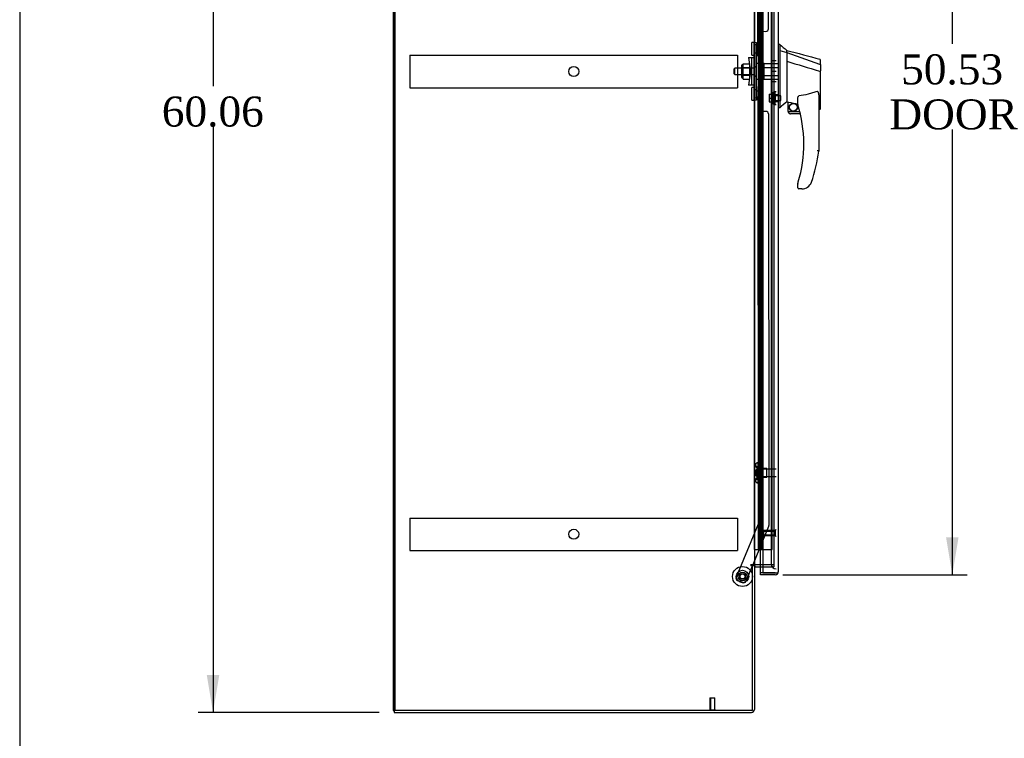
# Model space of a CAD drawing. Header units: inches. Extents: x 1 to 299, y -2 to 199.
# Tile 2 of 12: x 1 to 51, y 67 to 103. Entities that reach past the tile are written whole.
import ezdxf
from ezdxf.enums import TextEntityAlignment as Align
from ezdxf.lldxf.tags import DXFTag

# ---------------------------------------------------------------- set-up
doc = ezdxf.new("R2010")
doc.units = ezdxf.units.IN
doc.header["$MEASUREMENT"] = 0
for name, color, linetype in [('COM53964-1', 7, 'Continuous'), ('COM70220', 7, 'Continuous'), ('COM70759', 7, 'Continuous'), ('COM70763-1', 7, 'Continuous'), ('COM70838', 7, 'Continuous'), ('COM70839-1', 7, 'Continuous'), ('COM71202-1', 7, 'Continuous'), ('COM71203-1', 7, 'Continuous'), ('COM71205-1', 7, 'Continuous'), ('Default', 7, 'Continuous'), ('HAN86294', 7, 'Continuous'), ('HAN86294_NUT', 7, 'Continuous'), ('HAN86294_SCREW', 7, 'Continuous'), ('HAN86294_WASHER', 7, 'Continuous'), ('HAN_NUT', 7, 'Continuous'), ('NTS18147', 7, 'Continuous'), ('ROL87452', 7, 'Continuous'), ('RVT17786', 7, 'Continuous'), ('RVT19000', 7, 'Continuous'), ('SPC87322', 7, 'Continuous'), ('STD26122', 7, 'Continuous'), ('STD26258', 7, 'Continuous'), ('WAF25376', 7, 'Continuous'), ('WAM30038', 7, 'Continuous')]:
    doc.layers.add(name, color=color, linetype=linetype)
doc.styles.add('SEACAD_Times_New_Roman', font='times.ttf')
tags = doc.linetypes.add('HIDDEN2', pattern=[0.1875, 0.125, -0.0625]).pattern_tags.tags
tags[6:7] = [DXFTag(74, 4), DXFTag(75, 0), DXFTag(340, '0'), DXFTag(46, 0.0), DXFTag(50, 0.0), DXFTag(44, 0.0), DXFTag(45, 0.0)]
tags[4:5] = [DXFTag(74, 4), DXFTag(75, 0), DXFTag(340, '0'), DXFTag(46, 0.0), DXFTag(50, 0.0), DXFTag(44, 0.0), DXFTag(45, 0.0)]
doc.dimstyles.new('HAMMOND_(STH_-_300x200)', dxfattribs={"dimtxt": 1.5, "dimasz": 1.875, "dimexe": 0.75, "dimexo": 0.75, "dimgap": 0.375, "dimtad": 0, "dimtih": 1, "dimtoh": 1, "dimzin": 0, "dimdsep": 46, "dimtxsty": 'SEACAD_Times_New_Roman', "dimblk1": '_SE_FILLED', "dimblk2": '_SE_FILLED', "dimsah": 1, "dimcen": 0.75, "dimadec": 0, "dimazin": 0, "dimtfac": 0.8, "dimtofl": 0, "dimtmove": 0, "dimatfit": 3, "dimfxl": 1, "dimtolj": 1, "dimtzin": 0, "dimarcsym": 0})

# ---------------------------------------------------------------- blocks, each defined once
blk = doc.blocks.new('SE4')
at = {"layer": 'COM53964-1', "color": 7, "linetype": 'HIDDEN2'}
for p, q in [((20.871, 101.515), (20.871, 101.377)), ((20.871, 101.515), (37.246, 101.515)), ((20.871, 101.377), (20.871, 100.028)), ((37.246, 101.515), (37.246, 101.377)), ((37.246, 101.377), (37.246, 100.028)), ((20.871, 100.028), (20.871, 99.89)), ((37.246, 100.028), (37.246, 99.89)), ((20.871, 99.89), (37.246, 99.89)), ((20.871, 78.385), (20.871, 78.247)), ((20.871, 78.385), (37.246, 78.385)), ((20.871, 78.247), (20.871, 76.898)), ((37.246, 78.385), (37.246, 78.247)), ((37.246, 78.247), (37.246, 76.898)), ((20.871, 76.898), (20.871, 76.76)), ((37.246, 76.898), (37.246, 76.76)), ((20.871, 76.76), (37.246, 76.76))]:
    blk.add_line(p, q, dxfattribs=at)
for centre in [(29.059, 100.703), (29.059, 77.573)]:
    blk.add_circle(centre, 0.25, dxfattribs=at)
at = {"layer": 'COM70220', "color": 7, "linetype": 'HIDDEN2'}
for p, q in [((38.931, 125.276), (38.931, 76.344)), ((38.931, 76.344), (38.931, 76.094))]:
    blk.add_line(p, q, dxfattribs=at)
blk.add_arc((39.181, 76.094), 0.25, 180, 270, dxfattribs=at)
at = {"layer": 'COM70759', "color": 7, "linetype": 'HIDDEN2'}
for p, q in [((38.089, 76.81), (38.089, 124.81)), ((38.337, 124.81), (38.337, 76.81)), ((38.437, 76.81), (38.437, 124.81)), ((38.982, 76.81), (38.982, 124.81)), ((38.27, 103.81), (38.27, 102.81)), ((38.3, 102.81), (38.27, 102.81)), ((38.3, 101.81), (38.27, 101.81)), ((38.27, 101.81), (38.27, 100.81)), ((38.3, 100.81), (38.27, 100.81)), ((38.3, 99.81), (38.27, 99.81)), ((38.27, 99.81), (38.27, 98.81)), ((38.3, 98.81), (38.27, 98.81)), ((38.3, 97.81), (38.27, 97.81)), ((38.27, 97.81), (38.27, 96.81)), ((38.3, 96.81), (38.27, 96.81)), ((38.3, 95.81), (38.27, 95.81)), ((38.27, 95.81), (38.27, 94.81)), ((38.3, 94.81), (38.27, 94.81)), ((38.3, 93.81), (38.27, 93.81)), ((38.27, 93.81), (38.27, 92.81)), ((38.3, 92.81), (38.27, 92.81)), ((38.3, 91.81), (38.27, 91.81)), ((38.27, 91.81), (38.27, 90.81)), ((38.3, 90.81), (38.27, 90.81)), ((38.3, 89.81), (38.27, 89.81)), ((38.27, 89.81), (38.27, 88.81)), ((38.3, 88.81), (38.27, 88.81)), ((38.3, 87.81), (38.27, 87.81)), ((38.27, 87.81), (38.27, 86.81)), ((38.3, 86.81), (38.27, 86.81)), ((38.3, 85.81), (38.27, 85.81)), ((38.27, 85.81), (38.27, 84.81)), ((38.3, 84.81), (38.27, 84.81)), ((38.3, 83.81), (38.27, 83.81)), ((38.27, 83.81), (38.27, 82.81)), ((38.3, 82.81), (38.27, 82.81)), ((38.3, 81.81), (38.27, 81.81)), ((38.27, 81.81), (38.27, 80.81)), ((38.3, 80.81), (38.27, 80.81)), ((38.3, 79.81), (38.27, 79.81)), ((38.27, 79.81), (38.27, 78.81)), ((38.3, 78.81), (38.27, 78.81)), ((38.3, 77.81), (38.27, 77.81)), ((38.27, 77.81), (38.27, 76.81)), ((38.089, 76.81), (38.089, 76.81)), ((38.506, 76.81), (38.982, 76.81))]:
    blk.add_line(p, q, dxfattribs=at)
at = {"layer": 'COM70759', "color": 7, "linetype": 'Continuous'}
for p, q in [((38.3, 102.81), (38.3, 103.81)), ((38.504, 102.81), (38.504, 103.81)), ((38.504, 102.81), (38.3, 102.81)), ((38.504, 102.81), (38.3, 102.81)), ((38.3, 101.81), (38.3, 102.81)), ((38.504, 101.81), (38.504, 102.81)), ((38.504, 101.81), (38.3, 101.81)), ((38.3, 100.81), (38.3, 101.81)), ((38.504, 101.81), (38.3, 101.81)), ((38.504, 100.81), (38.504, 101.81)), ((38.504, 100.81), (38.3, 100.81)), ((38.504, 100.81), (38.3, 100.81)), ((38.3, 99.81), (38.3, 100.81)), ((38.504, 99.81), (38.504, 100.81)), ((38.504, 99.81), (38.3, 99.81)), ((38.3, 98.81), (38.3, 99.81)), ((38.504, 99.81), (38.3, 99.81)), ((38.504, 98.81), (38.504, 99.81)), ((38.504, 98.81), (38.3, 98.81)), ((38.504, 98.81), (38.3, 98.81)), ((38.3, 97.81), (38.3, 98.81)), ((38.504, 97.81), (38.504, 98.81)), ((38.504, 97.81), (38.3, 97.81)), ((38.3, 96.81), (38.3, 97.81)), ((38.504, 97.81), (38.3, 97.81)), ((38.504, 96.81), (38.504, 97.81)), ((38.504, 96.81), (38.3, 96.81)), ((38.504, 96.81), (38.3, 96.81)), ((38.3, 95.81), (38.3, 96.81)), ((38.504, 95.81), (38.504, 96.81)), ((38.504, 95.81), (38.3, 95.81)), ((38.3, 94.81), (38.3, 95.81)), ((38.504, 95.81), (38.3, 95.81)), ((38.504, 94.81), (38.504, 95.81)), ((38.504, 94.81), (38.3, 94.81)), ((38.504, 94.81), (38.3, 94.81)), ((38.3, 93.81), (38.3, 94.81)), ((38.504, 93.81), (38.504, 94.81)), ((38.504, 93.81), (38.3, 93.81)), ((38.3, 92.81), (38.3, 93.81)), ((38.504, 93.81), (38.3, 93.81)), ((38.504, 92.81), (38.504, 93.81)), ((38.504, 92.81), (38.3, 92.81)), ((38.504, 92.81), (38.3, 92.81)), ((38.3, 91.81), (38.3, 92.81)), ((38.504, 91.81), (38.504, 92.81)), ((38.504, 91.81), (38.3, 91.81)), ((38.3, 90.81), (38.3, 91.81)), ((38.504, 91.81), (38.3, 91.81)), ((38.504, 90.81), (38.504, 91.81)), ((38.504, 90.81), (38.3, 90.81)), ((38.504, 90.81), (38.3, 90.81)), ((38.3, 89.81), (38.3, 90.81)), ((38.504, 89.81), (38.504, 90.81)), ((38.504, 89.81), (38.3, 89.81)), ((38.3, 88.81), (38.3, 89.81)), ((38.504, 89.81), (38.3, 89.81)), ((38.504, 88.81), (38.504, 89.81)), ((38.504, 88.81), (38.3, 88.81)), ((38.504, 88.81), (38.3, 88.81)), ((38.3, 87.81), (38.3, 88.81)), ((38.504, 87.81), (38.504, 88.81)), ((38.504, 87.81), (38.3, 87.81)), ((38.3, 86.81), (38.3, 87.81)), ((38.504, 87.81), (38.3, 87.81)), ((38.504, 86.81), (38.504, 87.81)), ((38.504, 86.81), (38.3, 86.81)), ((38.504, 86.81), (38.3, 86.81)), ((38.3, 85.81), (38.3, 86.81)), ((38.504, 85.81), (38.504, 86.81)), ((38.504, 85.81), (38.3, 85.81)), ((38.3, 84.81), (38.3, 85.81)), ((38.504, 85.81), (38.3, 85.81)), ((38.504, 84.81), (38.504, 85.81)), ((38.504, 84.81), (38.3, 84.81)), ((38.504, 84.81), (38.3, 84.81)), ((38.3, 83.81), (38.3, 84.81)), ((38.504, 83.81), (38.504, 84.81)), ((38.504, 83.81), (38.3, 83.81)), ((38.3, 82.81), (38.3, 83.81)), ((38.504, 83.81), (38.3, 83.81)), ((38.504, 82.81), (38.504, 83.81)), ((38.504, 82.81), (38.3, 82.81)), ((38.504, 82.81), (38.3, 82.81)), ((38.3, 81.81), (38.3, 82.81)), ((38.504, 81.81), (38.504, 82.81)), ((38.504, 81.81), (38.3, 81.81)), ((38.3, 80.81), (38.3, 81.81)), ((38.504, 81.81), (38.3, 81.81)), ((38.504, 80.81), (38.504, 81.81)), ((38.504, 80.81), (38.3, 80.81)), ((38.504, 80.81), (38.3, 80.81)), ((38.3, 79.81), (38.3, 80.81)), ((38.504, 79.81), (38.504, 80.81)), ((38.504, 79.81), (38.3, 79.81)), ((38.3, 78.81), (38.3, 79.81)), ((38.504, 79.81), (38.3, 79.81)), ((38.504, 78.81), (38.504, 79.81)), ((38.504, 78.81), (38.3, 78.81)), ((38.504, 78.81), (38.3, 78.81)), ((38.3, 77.81), (38.3, 78.81)), ((38.504, 77.81), (38.504, 78.81)), ((38.504, 77.81), (38.3, 77.81)), ((38.3, 76.81), (38.3, 77.81)), ((38.504, 77.81), (38.3, 77.81)), ((38.504, 76.81), (38.504, 77.81)), ((38.089, 76.81), (38.3, 76.81)), ((38.3, 76.81), (38.504, 76.81)), ((38.504, 76.81), (38.506, 76.81))]:
    blk.add_line(p, q, dxfattribs=at)
at = {"layer": 'COM70763-1', "color": 7, "linetype": 'Continuous'}
for p, q in [((20.029, 128.636), (20.029, 68.766)), ((20.029, 68.766), (20.089, 68.766))]:
    blk.add_line(p, q, dxfattribs=at)
at = {"layer": 'COM70763-1', "color": 7, "linetype": 'HIDDEN2'}
blk.add_line((20.124, 128.636), (20.124, 68.766), dxfattribs=at)
at = {"layer": 'COM70838', "color": 7, "linetype": 'HIDDEN2'}
for p, q in [((38.074, 102.148), (38.199, 102.148)), ((38.074, 102.023), (38.074, 102.148)), ((38.074, 99.398), (38.074, 102.023)), ((38.199, 102.148), (38.199, 102.023)), ((38.199, 99.398), (38.199, 102.023)), ((37.787, 101.398), (37.957, 101.398)), ((37.787, 101.398), (37.887, 100.71)), ((37.957, 100.023), (37.957, 101.398)), ((37.957, 101.398), (38.06, 101.398)), ((37.887, 100.71), (37.787, 100.023)), ((37.957, 100.023), (37.787, 100.023)), ((38.07, 100.023), (37.957, 100.023)), ((38.074, 99.273), (38.074, 99.398)), ((38.199, 99.273), (38.074, 99.273)), ((38.199, 99.398), (38.199, 99.273))]:
    blk.add_line(p, q, dxfattribs=at)
for centre, start, end in [((37.957, 101.453), 331.9602, 0), ((37.957, 99.995), 0, 13.5446)]:
    blk.add_arc(centre, 0.117, start, end, dxfattribs=at)
at = {"layer": 'COM70839-1', "color": 7, "linetype": 'HIDDEN2'}
for p, q in [((38.26, 101.461), (38.273, 123.337)), ((38.792, 102.835), (38.805, 123.418)), ((38.33, 101.573), (38.331, 102.586)), ((38.456, 102.711), (38.667, 102.71)), ((38.26, 99.96), (38.273, 78.083)), ((38.331, 98.835), (38.33, 99.847)), ((38.667, 98.71), (38.456, 98.71)), ((38.792, 98.585), (38.805, 78.003)), ((38.273, 78.083), (37.174, 75.427)), ((38.795, 77.955), (38.005, 76.046)), ((37.993, 76.016), (37.665, 75.224)), ((37.502, 75.156), (37.242, 75.263))]:
    blk.add_line(p, q, dxfattribs=at)
at = {"layer": 'COM70839-1', "color": 7, "linetype": 'Continuous'}
blk.add_line((38.005, 76.046), (37.993, 76.016), dxfattribs=at)
at = {"layer": 'COM70839-1', "color": 7, "linetype": 'HIDDEN2'}
blk.add_circle((37.494, 75.463), 0.129, dxfattribs=at)
for centre, start, end in [((38.456, 102.586), 89.9656, 179.9656), ((38.667, 102.835), 269.9656, 359.9656), ((38.205, 101.573), 296.0695, 359.9656), ((38.205, 99.847), 0.0344, 63.9305), ((38.456, 98.835), 180.0344, 270.0344), ((38.667, 98.585), 0.0344, 90.0344), ((38.68, 78.003), 337.5224, 0.0344), ((37.29, 75.379), 157.5224, 247.5224), ((37.549, 75.271), 247.5224, 337.5224)]:
    blk.add_arc(centre, 0.125, start, end, dxfattribs=at)
at = {"layer": 'COM71202-1', "color": 7, "linetype": 'Continuous'}
for p, q in [((38.506, 125.981), (38.506, 75.639)), ((39.276, 125.933), (39.276, 75.687)), ((38.401, 75.639), (38.401, 75.951)), ((38.401, 75.544), (38.401, 75.639)), ((39.133, 75.639), (38.401, 75.639)), ((38.506, 75.639), (38.401, 75.639)), ((39.133, 75.544), (38.401, 75.544)), ((38.506, 75.639), (39.133, 75.639)), ((39.133, 75.639), (39.133, 75.639)), ((39.133, 75.639), (39.195, 75.639)), ((39.133, 75.639), (39.246, 75.639)), ((39.195, 75.639), (39.246, 75.6)), ((39.276, 75.687), (39.276, 75.687)), ((39.276, 75.687), (39.276, 75.687)), ((39.276, 75.687), (39.276, 75.687))]:
    blk.add_line(p, q, dxfattribs=at)
at = {"layer": 'COM71202-1', "color": 7, "linetype": 'HIDDEN2'}
blk.add_line((38.401, 75.951), (38.401, 125.451), dxfattribs=at)
at = {"layer": 'COM71202-1', "color": 7, "linetype": 'Continuous'}
for start, end in [(270, 322.4964), (322.4964, 359.8439), (359.9238, 0)]:
    blk.add_arc((39.133, 75.687), 0.143, start, end, dxfattribs=at)
blk.add_open_spline([(39.246, 75.639), (39.256, 75.647), (39.263, 75.655), (39.27, 75.667), (39.272, 75.671), (39.275, 75.679), (39.276, 75.683), (39.276, 75.687)], degree=3, knots=[0, 0, 0, 0, 0.5, 0.5, 0.75, 0.75, 1, 1, 1, 1], dxfattribs=at)
at = {"layer": 'COM71203-1', "color": 7, "linetype": 'Continuous'}
for p, q in [((20.089, 68.766), (20.089, 128.636)), ((38.089, 125.356), (38.089, 76.046)), ((37.946, 76.046), (37.916, 76.046)), ((37.916, 76.016), (37.994, 76.016)), ((38.089, 76.046), (37.946, 76.046)), ((37.994, 68.766), (37.994, 76.016)), ((38.089, 76.046), (38.137, 76.046)), ((38.506, 76.046), (38.137, 76.046)), ((37.994, 68.766), (20.089, 68.766))]:
    blk.add_line(p, q, dxfattribs=at)
at = {"layer": 'COM71203-1', "color": 7, "linetype": 'HIDDEN2'}
for p, q in [((39.056, 125.356), (39.056, 76.046)), ((39.056, 76.046), (38.506, 76.046))]:
    blk.add_line(p, q, dxfattribs=at)
at = {"layer": 'COM71203-1', "color": 7, "linetype": 'Continuous'}
blk.add_arc((37.916, 76.031), 0.015, 90, 270, dxfattribs=at)
at = {"layer": 'COM71205-1', "color": 7, "linetype": 'Continuous'}
for p, q in [((37.994, 76.016), (38.089, 76.016)), ((38.089, 76.016), (38.089, 68.814)), ((38.137, 75.951), (38.506, 75.951)), ((20.089, 68.766), (20.089, 68.671)), ((20.089, 68.671), (37.946, 68.671))]:
    blk.add_line(p, q, dxfattribs=at)
at = {"layer": 'COM71205-1', "color": 7, "linetype": 'HIDDEN2'}
for p in [(38.506, 75.951), (39.056, 76.046)]:
    blk.add_line(p, (39.056, 75.951), dxfattribs=at)
at = {"layer": 'COM71205-1', "color": 7, "linetype": 'Continuous'}
for centre, radius, start, end in [((38.137, 75.903), 0.143, 90, 127.7949), ((38.137, 75.903), 0.048, 90, 180), ((37.946, 68.814), 0.143, 270, 0)]:
    blk.add_arc(centre, radius, start, end, dxfattribs=at)
at = {"layer": 'COM71205-1', "color": 7, "linetype": 'HIDDEN2'}
blk.add_arc((37.946, 68.814), 0.048, 270, 0, dxfattribs=at)
at = {"layer": 'HAN86294', "color": 7, "linetype": 'Continuous'}
for p, q in [((39.359, 102.06), (39.276, 102.06)), ((39.356, 102.06), (39.356, 101.899)), ((39.356, 101.899), (39.356, 101.812)), ((39.356, 101.812), (39.356, 101.753)), ((39.356, 101.753), (39.711, 101.648)), ((39.356, 101.753), (39.356, 99.322)), ((39.711, 101.688), (39.711, 101.76)), ((39.711, 101.688), (39.711, 101.662)), ((39.711, 101.662), (39.711, 101.648)), ((39.711, 101.648), (39.711, 101.217)), ((39.711, 101.648), (41.349, 101.076)), ((39.711, 101.217), (39.711, 99.719)), ((41.391, 101.042), (41.391, 101.264)), ((41.391, 101.042), (41.391, 100.729)), ((41.335, 100.727), (41.337, 100.727)), ((41.391, 98.861), (41.391, 100.729)), ((39.711, 99.719), (39.711, 99.449)), ((39.711, 99.449), (39.711, 99.237)), ((39.356, 99.322), (39.356, 99.037)), ((39.356, 99.037), (39.356, 98.89)), ((39.711, 99.237), (39.711, 99.21)), ((39.711, 99.21), (39.711, 99.192)), ((39.711, 99.192), (39.711, 99.19)), ((39.711, 99.19), (39.776, 99.175)), ((39.776, 98.71), (39.776, 99.176)), ((40.251, 99.054), (40.251, 99.328)), ((41.311, 99.399), (41.311, 96.727)), ((39.356, 98.89), (39.276, 98.89)), ((39.776, 98.71), (40.349, 98.71)), ((40.381, 98.585), (39.901, 98.585)), ((41.311, 98.804), (41.316, 98.802)), ((40.251, 94.895), (40.251, 95.073)), ((40.466, 94.835), (40.311, 94.835)), ((40.749, 94.923), (40.748, 94.925))]:
    blk.add_line(p, q, dxfattribs=at)
at = {"layer": 'HAN86294', "color": 7, "linetype": 'HIDDEN2'}
for p, q in [((38.574, 100.91), (38.574, 101.106)), ((38.574, 101.106), (39.276, 101.106)), ((38.574, 100.511), (38.574, 100.91)), ((38.574, 100.91), (39.276, 100.91)), ((37.114, 100.87), (37.084, 100.84)), ((37.084, 100.58), (37.084, 100.84)), ((37.084, 100.58), (37.114, 100.55)), ((37.114, 100.55), (37.114, 100.87)), ((38.074, 100.87), (37.114, 100.87)), ((37.114, 100.55), (38.074, 100.55)), ((38.449, 100.87), (38.574, 100.87)), ((38.449, 100.71), (38.449, 100.87)), ((38.449, 100.55), (38.449, 100.71)), ((38.449, 100.55), (38.574, 100.55)), ((38.574, 100.315), (38.574, 100.511)), ((38.574, 100.511), (39.276, 100.511)), ((38.574, 100.315), (39.276, 100.315)), ((39.151, 99.21), (39.151, 99.535)), ((39.276, 99.535), (39.151, 99.535)), ((39.151, 99.21), (39.276, 99.21))]:
    blk.add_line(p, q, dxfattribs=at)
at = {"layer": 'HAN86294', "color": 7, "linetype": 'Continuous'}
for radius in [0.202, 0.188]:
    blk.add_circle((40.037, 98.914), radius, dxfattribs=at)
for centre, radius, start, end in [((55.74, 121.088), 25.11, 229.2701, 230.3306), ((345.631, 1240.444), 1179.062, 254.961927, 255.044825), ((41.331, 101.264), 0.06, 0, 74.5788), ((76.122, 55.744), 56.686, 129.9653, 130.4351), ((40.311, 99.054), 0.06, 180, 197.895), ((34.147, 97.064), 6.417, 342.9898, 17.895), ((39.901, 98.71), 0.125, 180, 193.8865), ((39.901, 98.71), 0.125, 193.8865, 229.4642), ((39.901, 98.71), 0.125, 229.4642, 270), ((33.97, 97.663), 7.4, 340.2854, 352.739), ((40.311, 95.073), 0.06, 162.105, 180), ((40.466, 95.335), 0.5, 304.5623, 340.2854), ((40.311, 94.895), 0.06, 180, 270), ((40.466, 95.335), 0.5, 270, 304.5623)]:
    blk.add_arc(centre, radius, start, end, dxfattribs=at)
blk.add_ellipse((41.331, 98.861), major_axis=(-0.06, 0), ratio=0.999979, start_param=1.333204, end_param=3.141717, dxfattribs=at)
for points in [[(39.711, 101.217), (40.252, 101.053), (40.794, 100.89), (41.335, 100.727)], [(39.806, 99.173), (39.954, 99.141), (40.102, 99.108), (40.251, 99.075)]]:
    blk.add_open_spline(points, degree=3, dxfattribs=at)
for points, knots in [([(41.349, 101.076), (41.361, 101.074), (41.371, 101.069), (41.386, 101.057), (41.391, 101.05), (41.391, 101.042)], [0, 0, 0, 0, 0.5, 0.5, 1, 1, 1, 1]), ([(41.337, 100.726), (41.344, 100.727), (41.351, 100.727), (41.364, 100.727), (41.37, 100.727), (41.378, 100.728), (41.38, 100.728), (41.384, 100.728), (41.385, 100.728), (41.388, 100.728), (41.389, 100.728), (41.39, 100.729), (41.391, 100.729), (41.391, 100.729)], [0, 0, 0, 0, 0.25, 0.25, 0.5, 0.5, 0.625, 0.625, 0.75, 0.75, 0.875, 0.875, 1, 1, 1, 1]), ([(40.251, 99.328), (40.251, 99.335), (40.251, 99.341), (40.252, 99.355), (40.253, 99.362), (40.255, 99.383), (40.258, 99.397), (40.266, 99.424), (40.271, 99.438), (40.282, 99.457), (40.286, 99.463), (40.294, 99.471), (40.297, 99.473), (40.303, 99.477), (40.307, 99.479), (40.311, 99.479)], [0, 0, 0, 0, 0.125, 0.125, 0.25, 0.25, 0.5, 0.5, 0.75, 0.75, 0.875, 0.875, 0.9375, 0.9375, 1, 1, 1, 1]), ([(41.221, 99.711), (41.148, 99.682), (41.074, 99.656), (40.924, 99.608), (40.849, 99.586), (40.62, 99.529), (40.466, 99.501), (40.311, 99.479)], [0, 0, 0, 0, 0.25, 0.25, 0.5, 0.5, 1, 1, 1, 1]), ([(41.221, 99.711), (41.222, 99.712), (41.224, 99.712), (41.228, 99.713), (41.23, 99.713), (41.235, 99.712), (41.239, 99.711), (41.245, 99.707), (41.248, 99.704), (41.253, 99.699), (41.255, 99.696), (41.262, 99.687), (41.265, 99.681), (41.271, 99.667), (41.274, 99.661), (41.281, 99.64), (41.285, 99.626), (41.292, 99.598), (41.295, 99.584), (41.302, 99.542), (41.305, 99.514), (41.309, 99.457), (41.311, 99.428), (41.311, 99.399)], [0, 0, 0, 0, 0.015625, 0.015625, 0.03125, 0.03125, 0.0625, 0.0625, 0.09375, 0.09375, 0.125, 0.125, 0.1875, 0.1875, 0.25, 0.25, 0.375, 0.375, 0.5, 0.5, 0.75, 0.75, 1, 1, 1, 1]), ([(39.776, 99.176), (39.776, 99.177), (39.776, 99.177), (39.779, 99.177), (39.782, 99.177), (39.79, 99.176), (39.798, 99.175), (39.806, 99.173)], [0, 0, 0, 0, 0.25, 0.25, 0.5, 0.5, 1, 1, 1, 1]), ([(41.311, 96.727), (41.311, 96.727), (41.31, 96.727), (41.308, 96.728), (41.306, 96.728), (41.301, 96.728), (41.299, 96.728), (41.292, 96.729), (41.288, 96.729), (41.276, 96.73), (41.266, 96.73), (41.25, 96.731), (41.244, 96.732), (41.232, 96.732), (41.226, 96.733), (41.221, 96.733)], [0, 0, 0, 0, 0.125, 0.125, 0.25, 0.25, 0.375, 0.375, 0.5, 0.5, 0.75, 0.75, 0.875, 0.875, 1, 1, 1, 1]), ([(40.253, 95.092), (40.253, 95.092), (40.254, 95.093), (40.255, 95.095), (40.255, 95.097), (40.257, 95.102), (40.258, 95.106), (40.262, 95.118), (40.265, 95.126), (40.273, 95.152), (40.278, 95.169), (40.283, 95.186)], [0, 0, 0, 0, 0.0625, 0.0625, 0.125, 0.125, 0.25, 0.25, 0.5, 0.5, 1, 1, 1, 1])]:
    blk.add_open_spline(points, degree=3, knots=knots, dxfattribs=at)
at = {"layer": 'HAN86294_NUT', "color": 7, "linetype": 'HIDDEN2'}
for p, q in [((37.452, 100.408), (37.452, 101.013)), ((37.532, 101.043), (37.482, 101.043)), ((37.532, 101.094), (37.857, 101.094)), ((37.532, 100.998), (37.532, 101.094)), ((37.532, 100.902), (37.532, 100.998)), ((37.532, 100.902), (37.857, 100.902)), ((37.532, 100.71), (37.532, 100.902)), ((37.857, 100.902), (37.857, 101.094)), ((37.857, 100.518), (37.857, 100.902)), ((37.532, 100.518), (37.532, 100.71)), ((37.532, 100.518), (37.857, 100.518)), ((37.532, 100.422), (37.532, 100.518)), ((37.532, 100.326), (37.532, 100.422)), ((37.857, 100.326), (37.857, 100.518)), ((37.482, 100.378), (37.532, 100.378)), ((37.532, 100.326), (37.857, 100.326))]:
    blk.add_line(p, q, dxfattribs=at)
for centre, start, end in [((37.482, 101.013), 90, 180), ((37.482, 100.408), 180, 270)]:
    blk.add_arc(centre, 0.03, start, end, dxfattribs=at)
at = {"layer": 'HAN86294_SCREW', "color": 7, "linetype": 'HIDDEN2'}
for p, q in [((38.824, 99.565), (38.961, 99.565)), ((38.824, 99.565), (38.824, 99.372)), ((38.961, 99.11), (38.961, 99.635)), ((39.031, 99.635), (38.961, 99.635)), ((39.031, 99.11), (39.031, 99.635)), ((39.406, 99.488), (39.031, 99.488)), ((39.406, 99.256), (39.406, 99.488)), ((38.824, 99.372), (38.961, 99.372)), ((38.824, 99.372), (38.824, 99.18)), ((38.824, 99.18), (38.961, 99.18)), ((38.961, 99.11), (39.031, 99.11)), ((39.031, 99.256), (39.406, 99.256))]:
    blk.add_line(p, q, dxfattribs=at)
at = {"layer": 'HAN86294_WASHER', "color": 7, "linetype": 'HIDDEN2'}
for p, q in [((39.061, 99.061), (39.061, 99.684)), ((39.121, 99.684), (39.061, 99.684)), ((39.121, 99.061), (39.121, 99.684)), ((39.121, 99.061), (39.121, 99.684)), ((39.181, 99.684), (39.121, 99.684)), ((39.061, 99.061), (39.121, 99.061)), ((39.121, 99.061), (39.181, 99.061))]:
    blk.add_line(p, q, dxfattribs=at)
at = {"layer": 'HAN_NUT', "color": 7, "linetype": 'HIDDEN2'}
for p, q in [((38.966, 101.24), (38.966, 100.71)), ((39.181, 101.24), (38.966, 101.24)), ((38.966, 100.71), (38.966, 100.18)), ((39.181, 100.71), (38.966, 100.71)), ((39.181, 100.18), (38.966, 100.18))]:
    blk.add_line(p, q, dxfattribs=at)
at = {"layer": 'NTS18147', "color": 7, "linetype": 'HIDDEN2'}
for p, q in [((38.147, 81.04), (38.147, 80.986)), ((38.209, 81.135), (38.209, 81.139)), ((38.272, 81.139), (38.209, 81.139)), ((38.209, 81.135), (38.272, 81.135)), ((38.209, 80.946), (38.209, 80.828)), ((38.272, 80.946), (38.209, 80.946)), ((38.209, 80.828), (38.272, 80.828)), ((38.272, 81.135), (38.272, 81.139)), ((38.272, 80.946), (38.272, 81.135)), ((38.272, 80.828), (38.272, 80.946)), ((38.709, 80.859), (38.272, 80.859)), ((38.272, 80.45), (38.272, 80.828)), ((38.709, 80.419), (38.709, 80.859)), ((38.147, 80.293), (38.147, 80.238)), ((38.209, 80.45), (38.209, 80.333)), ((38.272, 80.45), (38.209, 80.45)), ((38.209, 80.333), (38.272, 80.333)), ((38.272, 80.333), (38.272, 80.45)), ((38.272, 80.419), (38.709, 80.419)), ((38.272, 80.144), (38.272, 80.333)), ((38.209, 80.144), (38.209, 80.139)), ((38.272, 80.144), (38.209, 80.144)), ((38.209, 80.139), (38.272, 80.139)), ((38.272, 80.144), (38.272, 80.139))]:
    blk.add_line(p, q, dxfattribs=at)
blk.add_arc((38.465, 80.639), 0.318, 143.6338, 216.3662, dxfattribs=at)
for centre, start_param, end_param in [((38.465, 81.04), 2.506883, 3.776302), ((38.465, 80.986), 3.141593, 3.776302), ((38.465, 80.238), 2.506883, 3.776302), ((38.465, 80.293), 2.506883, 3.141593)]:
    blk.add_ellipse(centre, major_axis=(0.318, 0), ratio=0.5, start_param=start_param, end_param=end_param, dxfattribs=at)
at = {"layer": 'ROL87452', "color": 7, "linetype": 'HIDDEN2'}
blk.add_circle((37.494, 75.463), 0.5, dxfattribs=at)
at = {"layer": 'RVT17786', "color": 7, "linetype": 'HIDDEN2'}
for radius in [0.217, 0.125]:
    blk.add_circle((37.494, 75.463), radius, dxfattribs=at)
at = {"layer": 'RVT19000', "color": 7, "linetype": 'HIDDEN2'}
for p, q in [((37.961, 101.523), (37.961, 102.148)), ((38.074, 102.148), (37.961, 102.148)), ((38.074, 102.148), (38.074, 102.148)), ((38.199, 102.031), (38.074, 102.031)), ((38.411, 101.976), (38.199, 101.976)), ((38.411, 101.695), (38.411, 101.976)), ((37.961, 101.523), (38.074, 101.523)), ((38.074, 101.641), (38.199, 101.641)), ((38.199, 101.695), (38.411, 101.695)), ((37.961, 99.272), (37.961, 99.897)), ((38.074, 99.897), (37.961, 99.897)), ((38.199, 99.78), (38.074, 99.78)), ((38.411, 99.725), (38.199, 99.725)), ((38.199, 99.444), (38.411, 99.444)), ((38.411, 99.444), (38.411, 99.725)), ((37.961, 99.272), (38.074, 99.272)), ((38.074, 99.39), (38.199, 99.39)), ((38.074, 99.272), (38.074, 99.273))]:
    blk.add_line(p, q, dxfattribs=at)
at = {"layer": 'SPC87322', "color": 7, "linetype": 'HIDDEN2'}
for p, q in [((38.074, 100.948), (38.199, 100.948)), ((38.074, 100.938), (38.199, 100.938)), ((38.574, 101.103), (38.199, 101.103)), ((38.074, 100.483), (38.199, 100.483)), ((38.074, 100.473), (38.199, 100.473)), ((38.199, 100.318), (38.574, 100.318))]:
    blk.add_line(p, q, dxfattribs=at)
at = {"layer": 'STD26122', "color": 7, "linetype": 'HIDDEN2'}
for p, q in [((38.216, 80.824), (38.181, 80.789)), ((38.181, 80.489), (38.181, 80.789)), ((38.216, 80.824), (38.216, 80.454)), ((39.181, 80.824), (38.216, 80.824)), ((38.181, 80.489), (38.216, 80.454)), ((38.216, 80.454), (39.181, 80.454))]:
    blk.add_line(p, q, dxfattribs=at)
at = {"layer": 'STD26258', "color": 7, "linetype": 'HIDDEN2'}
for p, q in [((38.556, 77.514), (38.556, 77.764)), ((39.149, 77.764), (38.556, 77.764)), ((39.149, 77.483), (39.149, 77.795)), ((39.181, 77.795), (39.149, 77.795)), ((38.556, 77.734), (39.149, 77.734)), ((38.556, 77.545), (39.149, 77.545)), ((38.556, 77.514), (39.149, 77.514)), ((39.149, 77.483), (39.181, 77.483)), ((35.869, 69.391), (36.119, 69.391)), ((35.869, 69.391), (35.869, 68.797)), ((35.899, 69.391), (35.899, 68.797)), ((36.088, 69.391), (36.088, 68.797)), ((36.119, 68.797), (36.119, 69.391)), ((35.837, 68.797), (36.15, 68.797)), ((35.837, 68.797), (35.837, 68.766)), ((36.15, 68.766), (36.15, 68.797))]:
    blk.add_line(p, q, dxfattribs=at)
at = {"layer": 'WAF25376', "color": 7, "linetype": 'HIDDEN2'}
for radius in [0.315, 0.14]:
    blk.add_circle((37.494, 75.463), radius, dxfattribs=at)
at = {"layer": 'WAM30038', "color": 7, "linetype": 'HIDDEN2'}
for p, q in [((38.397, 81.014), (38.397, 80.264)), ((38.421, 81.014), (38.397, 81.014)), ((38.421, 81.014), (38.421, 80.264)), ((38.437, 80.821), (38.469, 80.8)), ((38.485, 80.813), (38.44, 80.841)), ((38.44, 80.817), (38.485, 80.788)), ((38.469, 80.8), (38.485, 80.813)), ((38.485, 80.867), (38.485, 80.813)), ((38.485, 80.788), (38.485, 80.657)), ((38.397, 80.264), (38.421, 80.264)), ((38.469, 80.478), (38.437, 80.458)), ((38.485, 80.657), (38.44, 80.657)), ((38.44, 80.622), (38.485, 80.622)), ((38.485, 80.49), (38.44, 80.462)), ((38.44, 80.437), (38.485, 80.465)), ((38.485, 80.465), (38.469, 80.478)), ((38.485, 80.622), (38.485, 80.49)), ((38.485, 80.465), (38.485, 80.411))]:
    blk.add_line(p, q, dxfattribs=at)
for centre, radius, start, end in [((39.008, 81.545), 0.854, 226.5547, 228.2901), ((38.439, 80.639), 0.0182, 87.1609, 177.9942), ((38.439, 80.64), 0.0181, 181.7718, 273.073), ((39.006, 79.736), 0.85, 131.7058, 133.4493)]:
    blk.add_arc(centre, radius, start, end, dxfattribs=at)
for points, knots in [([(38.421, 80.841), (38.421, 80.839), (38.422, 80.837), (38.424, 80.832), (38.426, 80.829), (38.431, 80.823), (38.436, 80.819), (38.44, 80.817)], [0, 0, 0, 0, 0.25, 0.25, 0.5, 0.5, 1, 1, 1, 1]), ([(38.44, 80.841), (38.438, 80.843), (38.436, 80.844), (38.432, 80.845), (38.43, 80.846), (38.427, 80.846), (38.427, 80.846), (38.426, 80.846)], [0, 0, 0, 0, 0.25, 0.25, 0.5, 0.5, 0.5626015, 0.5626015, 0.5626015, 0.5626015]), ([(38.44, 80.907), (38.442, 80.906), (38.444, 80.904), (38.446, 80.902), (38.459, 80.89), (38.472, 80.879), (38.485, 80.867)], [0, 0, 0, 0, 0.141448, 0.141448, 0.141448, 1, 1, 1, 1]), ([(38.44, 80.462), (38.438, 80.461), (38.436, 80.459), (38.432, 80.455), (38.43, 80.453), (38.426, 80.449), (38.424, 80.447), (38.422, 80.442), (38.421, 80.439), (38.421, 80.437)], [0, 0, 0, 0, 0.25, 0.25, 0.5, 0.5, 0.75, 0.75, 1, 1, 1, 1]), ([(38.426, 80.432), (38.427, 80.432), (38.427, 80.432), (38.431, 80.433), (38.436, 80.434), (38.44, 80.437)], [0.4389304, 0.4389304, 0.4389304, 0.4389304, 0.5, 0.5, 1, 1, 1, 1]), ([(38.485, 80.411), (38.472, 80.399), (38.459, 80.388), (38.446, 80.377), (38.444, 80.375), (38.442, 80.373), (38.44, 80.371)], [0, 0, 0, 0, 0.858552, 0.858552, 0.858552, 1, 1, 1, 1])]:
    blk.add_open_spline(points, degree=3, knots=knots, dxfattribs=at)
blk = doc.blocks.new('DMBLK4739')
at = {"layer": 'Default', "linetype": 'Continuous'}
for points in [[(48.293, 124.201), (47.98, 126.076), (47.668, 124.201)], [(48.293, 77.419), (47.668, 77.419), (47.98, 75.544)]]:
    blk.add_hatch(color=7, dxfattribs=at).paths.add_polyline_path(points)
at = {"layer": 'Default', "color": 7, "linetype": 'Continuous'}
for p, q in [((39.883, 126.076), (48.73, 126.076)), ((47.98, 126.076), (47.98, 102.085)), ((47.98, 97.81), (47.98, 75.544)), ((39.517, 75.544), (48.73, 75.544))]:
    blk.add_line(p, q, dxfattribs=at)
at = {"layer": 'Default', "color": 7, "linetype": 'Continuous', "style": 'SEACAD_Times_New_Roman'}
for s, p in [('50.53', (45.421, 101.56)), ('DOOR', (44.835, 99.31))]:
    blk.add_text(s, height=1.5, dxfattribs=at).set_placement(p, align=Align.TOP_LEFT)
blk = doc.blocks.new('_SE_FILLED')
at = {"color": 0}
blk.add_line((0, 0), (-1, 0), dxfattribs=at)
blk.add_solid([(0, 0), (-1, -0.1665), (-1, 0.1665), (0, 0)], dxfattribs=at)
blk = doc.blocks.new('DMBLK4743')
at = {"layer": 'Default', "linetype": 'Continuous'}
for points in [[(10.718, 126.856), (11.343, 126.856), (11.03, 128.731)], [(10.718, 70.546), (11.03, 68.671), (11.343, 70.546)]]:
    blk.add_hatch(color=7, dxfattribs=at).paths.add_polyline_path(points)
at = {"layer": 'Default', "color": 7, "linetype": 'Continuous'}
for p, q in [((19.339, 128.731), (10.28, 128.731)), ((11.03, 128.731), (11.03, 99.976)), ((11.03, 97.951), (11.03, 68.671)), ((19.339, 68.671), (10.28, 68.671))]:
    blk.add_line(p, q, dxfattribs=at)
at = {"layer": 'Default', "color": 7, "linetype": 'Continuous', "style": 'SEACAD_Times_New_Roman'}
blk.add_text('60.06', height=1.5, dxfattribs=at).set_placement((8.471, 99.451), align=Align.TOP_LEFT)
blk = doc.blocks.new('BORDER')
at = {"layer": 'Default', "color": 7, "linetype": 'Continuous'}
blk.add_line((-41.86, 27.86), (-41.86, 0), dxfattribs=at)

msp = doc.modelspace()

# ---------------------------------------------------------------- block references
at = {"layer": 'Default', "color": 7, "xscale": 7.12, "yscale": 7.12, "zscale": 7.12}
msp.add_blockref('BORDER', (299.411, 0.564), dxfattribs=at)
at = {"layer": 'Default'}
msp.add_blockref('SE4', (0, 0), dxfattribs=at)

# ---------------------------------------------------------------- dimensions: what is measured, and where the dimension line sits
at = {"layer": 'Default', "color": 7, "linetype": 'Continuous'}
for base, p1, p2, angle, text, picture, middle, dimtype in [((11.03, 128.731), (20.089, 128.731), (20.089, 68.671), 270, '\\A1;<>', 'DMBLK4743', (11.03, 98.701), 161), ((47.98, 75.544), (39.133, 126.076), (38.767, 75.544), 90, '\\A1;<>\\PDOOR', 'DMBLK4739', (47.98, 100.81), 160)]:
    dim = msp.add_linear_dim(base=base, p1=p1, p2=p2, angle=angle, text=text, dimstyle='HAMMOND_(STH_-_300x200)', dxfattribs=at)
    dim.commit()
    dim.dimension.update_dxf_attribs({"geometry": picture, "text_midpoint": middle, "dimtype": dimtype})

doc.saveas('drawing.dxf')
